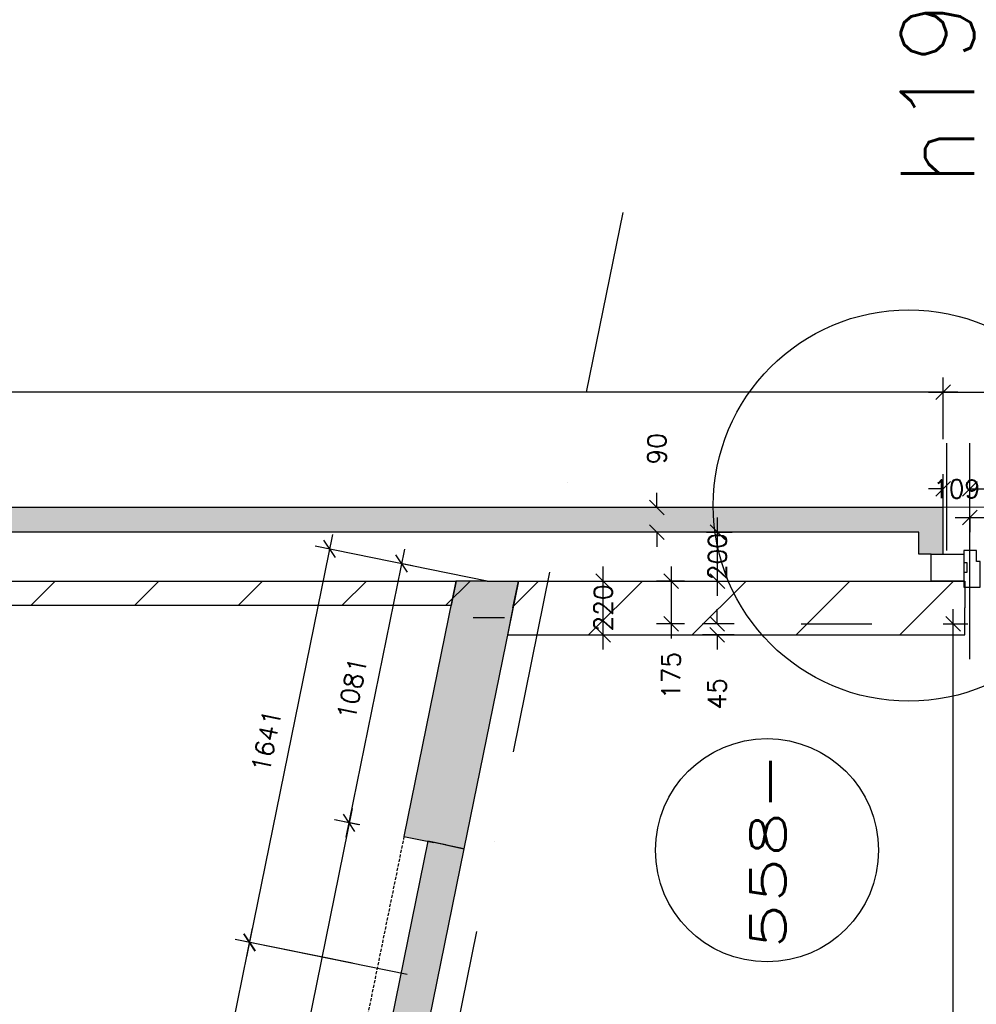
# Model space of a CAD drawing. Extents: x -29284 to 2055880, y -64816 to 121103.
# Tile 113 of 123: x 35387 to 39300, y 92421 to 96447. Entities that reach past the tile are written whole.
import ezdxf
from ezdxf.enums import TextEntityAlignment as Align

# ---------------------------------------------------------------- set-up
doc = ezdxf.new("R2010")
doc.units = 0
doc.header["$LTSCALE"] = 50
doc.header["$MEASUREMENT"] = 0
doc.header["$PDMODE"] = 3
doc.header["$PDSIZE"] = 0.1
for name, pattern in [('DASHDOT', [1, 0.5, -0.25, 0, -0.25]), ('HIDDEN', [0.375, 0.25, -0.125]), ('HIDDEN2', [0.1875, 0.125, -0.0625])]:
    doc.linetypes.add(name, pattern=pattern)
doc.layers.get('0').update_dxf_attribs({"linetype": 'CONTINUOUS'})
doc.layers.get('DEFPOINTS').update_dxf_attribs({"linetype": 'CONTINUOUS'})
for name, color, linetype in [('_BRANDCOMPART', 6, 'DASHDOT'), ('_DETAILNUMMERS', 4, 'CONTINUOUS'), ('_DETAILNUMMERSTEKST', 4, 'CONTINUOUS'), ('A--01A1_ACEER', 1, 'CONTINUOUS'), ('A--A21--_F123-', 9, 'CONTINUOUS'), ('A--A22--_F12--', 7, 'CONTINUOUS'), ('A--A22--_F123-', 9, 'CONTINUOUS'), ('A--L21--', 3, 'CONTINUOUS'), ('A--L21--_F-2--', 7, 'CONTINUOUS'), ('A--L21A3_BUITENWAND', 3, 'CONTINUOUS'), ('A--L22--', 3, 'CONTINUOUS'), ('A--L22--_F-2--', 7, 'CONTINUOUS'), ('A--L22--_F12--', 7, 'CONTINUOUS'), ('A--L22AC2_BINNENWAND', 2, 'HIDDEN2'), ('A--L32--_F-23-', 2, 'CONTINUOUS'), ('A--M$1A-_F123-', 1, 'CONTINUOUS'), ('HELLINGBANEN_TRAPPEN', 1, 'CONTINUOUS')]:
    doc.layers.add(name, color=color, linetype=linetype)
doc.layers.add('bruto vloeroppervlak', color=3, linetype='CONTINUOUS', plot=False)
doc.styles.add('ALFA-0_25', font='ROMANS')
doc.dimstyles.new('STANDARD$0', dxfattribs={"dimscale": 30, "dimtxt": 2.5, "dimasz": 2, "dimexe": 2, "dimexo": 0, "dimgap": 2, "dimtad": 1, "dimdec": 0, "dimzin": 0, "dimdsep": 46, "dimtxsty": 'ALFA-0_25', "dimblk1": 'OBLIQUE', "dimblk2": 'OBLIQUE', "dimsah": 1, "dimcen": -3, "dimdle": 2, "dimclrd": 1, "dimclre": 1, "dimclrt": 2, "dimadec": 0, "dimazin": 0, "dimtfac": 0.666667, "dimtofl": 0, "dimtmove": 2, "dimatfit": 3, "dimldrblk": 'OBLIQUE', "dimfxl": 1, "dimtvp": 0.833333, "dimtolj": 1, "dimtzin": 0, "dimarcsym": 0})

# ---------------------------------------------------------------- blocks, each defined once
blk = doc.blocks.new('*U1429')
at = {"layer": 'A--A21--_F123-', "color": 2}
for points in [[(0, 0), (50, 50), (-8460.4, 0), (-8460.4, 50)], [(-8460.4, 0), (-8460.4, -50), (0, 0), (-50, -50)]]:
    blk.add_solid(points, dxfattribs=at)
at = {"layer": 'A--L21--_F-2--', "color": 3, "linetype": 'Continuous'}
for points in [[(50, 50), (50, 50), (-8460.4, 50), (-8460.4, 0)], [(-50, -50), (-50, -50), (-8460.4, -50), (-8460.4, 0)]]:
    blk.add_lwpolyline(points, dxfattribs=at)
blk = doc.blocks.new('_OBLIQUE')
at = {"color": 0, "linetype": 'ByBlock'}
blk.add_line((-0.5, -0.5), (0.5, 0.5), dxfattribs=at)
blk = doc.blocks.new('*D85')
at = {"layer": 'A--M$1A-_F123-', "color": 1, "lineweight": -2, "transparency": 16777216}
for p, q in [((38241.2, 94091.7), (38241.2, 94411.7)), ((38196.4, 94351.7), (38301.2, 94351.7)), ((38196.4, 94151.7), (38301.2, 94151.7))]:
    blk.add_line(p, q, dxfattribs=at)
at = {"layer": 'DEFPOINTS', "color": 0, "transparency": 16777216}
for p in [(38196.4, 94351.7), (38241.2, 94351.7), (38196.4, 94151.7)]:
    blk.add_point(p, dxfattribs=at)
at = {"layer": 'A--M$1A-_F123-', "color": 1, "lineweight": -2, "transparency": 16777216, "xscale": 60, "yscale": 60, "zscale": 60}
for p, rotation in [((38241.2, 94351.7), 90), ((38241.2, 94151.7), 270)]:
    blk.add_blockref('_OBLIQUE', p, dxfattribs=dict(at, rotation=rotation))
at = {"layer": 'A--M$1A-_F123-', "color": 2, "transparency": 16777216, "insert": (38241.2, 94251.7), "char_height": 75, "attachment_point": 5, "rotation": 90, "style": 'ALFA-0_25'}
blk.add_mtext('\\A1;200', dxfattribs=at)
blk = doc.blocks.new('*D86')
at = {"layer": 'A--M$1A-_F123-', "color": 1, "lineweight": -2, "transparency": 16777216}
for p, q in [((38052.1, 94211.7), (38052.1, 93916.7)), ((38107.2, 94151.7), (37992.1, 94151.7)), ((38107.2, 93976.7), (37992.1, 93976.7))]:
    blk.add_line(p, q, dxfattribs=at)
at = {"layer": 'DEFPOINTS', "color": 0, "transparency": 16777216}
for p in [(38107.2, 94151.7), (38052.1, 93976.7), (38107.2, 93976.7)]:
    blk.add_point(p, dxfattribs=at)
at = {"layer": 'A--M$1A-_F123-', "color": 1, "lineweight": -2, "transparency": 16777216, "xscale": 60, "yscale": 60, "zscale": 60}
for p, rotation in [((38052.1, 94151.7), 90), ((38052.1, 93976.7), 270)]:
    blk.add_blockref('_OBLIQUE', p, dxfattribs=dict(at, rotation=rotation))
at = {"layer": 'A--M$1A-_F123-', "color": 2, "transparency": 16777216, "insert": (38052.1, 93765.6), "char_height": 75, "attachment_point": 5, "rotation": 90, "style": 'ALFA-0_25'}
blk.add_mtext('\\A1;175', dxfattribs=at)
blk = doc.blocks.new('*D87')
at = {"layer": 'A--M$1A-_F123-', "color": 1, "lineweight": -2, "transparency": 16777216}
for p, q in [((37993.8, 94451.7), (37993.8, 94511.7)), ((38062.5, 94451.7), (37933.8, 94451.7)), ((38062.5, 94351.7), (37933.8, 94351.7)), ((37993.8, 94351.7), (37993.8, 94291.7))]:
    blk.add_line(p, q, dxfattribs=at)
at = {"layer": 'DEFPOINTS', "color": 0, "transparency": 16777216}
for p in [(38062.5, 94451.7), (37993.8, 94351.7), (38062.5, 94351.7)]:
    blk.add_point(p, dxfattribs=at)
at = {"layer": 'A--M$1A-_F123-', "color": 1, "lineweight": -2, "transparency": 16777216, "xscale": 60, "yscale": 60, "zscale": 60}
for p, rotation in [((37993.8, 94451.7), 270), ((37993.8, 94351.7), 90)]:
    blk.add_blockref('_OBLIQUE', p, dxfattribs=dict(at, rotation=rotation))
at = {"layer": 'A--M$1A-_F123-', "color": 2, "transparency": 16777216, "insert": (37993.8, 94692.4), "char_height": 75, "attachment_point": 5, "rotation": 90, "style": 'ALFA-0_25'}
blk.add_mtext('\\A1;90', dxfattribs=at)
blk = doc.blocks.new('*D224')
at = {"layer": 'A--M$1A-_F123-', "color": 1, "lineweight": -2, "transparency": 16777216}
for p, q in [((36667.4, 94341.7), (36315.8, 92615.8)), ((37299.6, 94151.7), (36596.6, 94294.9)), ((36972, 92543.3), (36269, 92686.5))]:
    blk.add_line(p, q, dxfattribs=at)
at = {"layer": 'DEFPOINTS', "color": 0, "transparency": 16777216}
for p in [(37299.6, 94151.7), (36327.8, 92674.6), (36972, 92543.3)]:
    blk.add_point(p, dxfattribs=at)
at = {"layer": 'A--M$1A-_F123-', "color": 1, "lineweight": -2, "transparency": 16777216, "xscale": 60, "yscale": 60, "zscale": 60}
for p, rotation in [((36655.4, 94282.9), 78.48629033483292), ((36327.8, 92674.6), 258.4862903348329)]:
    blk.add_blockref('_OBLIQUE', p, dxfattribs=dict(at, rotation=rotation))
at = {"layer": 'A--M$1A-_F123-', "color": 2, "transparency": 16777216, "insert": (36396.1, 93498.2), "char_height": 75, "attachment_point": 5, "rotation": 78.4863, "style": 'ALFA-0_25'}
blk.add_mtext('\\A1;1641', dxfattribs=at)
blk = doc.blocks.new('*D225')
at = {"layer": 'A--M$1A-_F123-', "color": 1, "lineweight": -2, "transparency": 16777216}
for p, q in [((35550.4, 88843.2), (36339.7, 92733)), ((36748.5, 92588.9), (36268.9, 92686.2)), ((35983.1, 88816.6), (35503.6, 88913.9))]:
    blk.add_line(p, q, dxfattribs=at)
at = {"layer": 'DEFPOINTS', "color": 0, "transparency": 16777216}
for p in [(36327.7, 92674.2), (36748.5, 92588.9), (35983.1, 88816.6)]:
    blk.add_point(p, dxfattribs=at)
at = {"layer": 'A--M$1A-_F123-', "color": 1, "lineweight": -2, "transparency": 16777216, "xscale": 60, "yscale": 60, "zscale": 60}
for p, rotation in [((36327.7, 92674.2), 78.53061829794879), ((35562.4, 88902), 258.5306182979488)]:
    blk.add_blockref('_OBLIQUE', p, dxfattribs=dict(at, rotation=rotation))
at = {"layer": 'A--M$1A-_F123-', "color": 2, "transparency": 16777216, "insert": (35849.5, 90807.5), "char_height": 75, "attachment_point": 5, "rotation": 78.5306, "style": 'ALFA-0_25'}
blk.add_mtext('\\A1;3849', dxfattribs=at)
blk = doc.blocks.new('*D310')
at = {"layer": 'A--M$1A-_F123-', "color": 1, "lineweight": -2, "transparency": 16777216}
for p, q in [((39205.4, 90380), (39205.4, 94036.7)), ((39164.6, 93976.7), (39265.4, 93976.7)), ((39164.6, 90440), (39265.4, 90440))]:
    blk.add_line(p, q, dxfattribs=at)
at = {"layer": 'DEFPOINTS', "color": 0, "transparency": 16777216}
for p in [(39164.6, 93976.7), (39205.4, 93976.7), (39164.6, 90440)]:
    blk.add_point(p, dxfattribs=at)
at = {"layer": 'A--M$1A-_F123-', "color": 1, "lineweight": -2, "transparency": 16777216, "xscale": 60, "yscale": 60, "zscale": 60}
for p, rotation in [((39205.4, 93976.7), 90), ((39205.4, 90440), 270)]:
    blk.add_blockref('_OBLIQUE', p, dxfattribs=dict(at, rotation=rotation))
at = {"layer": 'A--M$1A-_F123-', "color": 2, "transparency": 16777216, "insert": (39107.9, 92208.4), "char_height": 75, "attachment_point": 5, "rotation": 90, "style": 'ALFA-0_25'}
blk.add_mtext('\\A1;3537', dxfattribs=at)
blk = doc.blocks.new('*U1259')
at = {"layer": 'A--A22--_F123-', "linetype": 'Continuous'}
blk.add_hatch(color=256, dxfattribs=at).paths.add_polyline_path([(0, 0), (127.6, 0), (-95.3, -1094.2), (-217.8, -1069.3), (-340.3, -1044.3), (-127.6, 0)])
at = {"layer": 'A--A22--_F12--', "color": 8}
for points in [[(-217.8, -1069.3), (-340.3, -1044.3), (0, 0), (-127.6, 0)], [(0, 0), (127.6, 0), (-217.8, -1069.3), (-95.3, -1094.2)]]:
    blk.add_solid(points, dxfattribs=at)
at = {"layer": 'A--L22--_F12--', "color": 3, "linetype": 'Continuous'}
for points in [[(0, 0), (-127.6, 0), (-340.3, -1044.3), (-217.8, -1069.3)], [(0, 0), (127.6, 0), (-95.3, -1094.2), (-217.8, -1069.3)]]:
    blk.add_lwpolyline(points, dxfattribs=at)
blk = doc.blocks.new('*U1258')
at = {"layer": 'A--A22--_F123-', "linetype": 'Continuous'}
blk.add_hatch(color=256, dxfattribs=at).paths.add_polyline_path([(0, 0), (73.5, -15), (-305.8, -1876.8), (-379.3, -1861.8), (-452.7, -1846.9), (-73.5, 15)])
at = {"layer": 'A--A22--_F12--', "color": 8}
for points in [[(-379.3, -1861.8), (-452.7, -1846.9), (0, 0), (-73.5, 15)], [(0, 0), (73.5, -15), (-379.3, -1861.8), (-305.8, -1876.8)]]:
    blk.add_solid(points, dxfattribs=at)
at = {"layer": 'A--L22--_F12--', "color": 3, "linetype": 'Continuous'}
for points in [[(0, 0), (-73.5, 15), (-452.7, -1846.9), (-379.3, -1861.8)], [(0, 0), (73.5, -15), (-305.8, -1876.8), (-379.3, -1861.8)]]:
    blk.add_lwpolyline(points, dxfattribs=at)
blk = doc.blocks.new('*D487')
at = {"layer": 'A--M$1A-_F123-', "color": 1, "linetype": 'Continuous', "lineweight": -2, "transparency": 16777216}
for p, q in [((36961.7, 94281.7), (36722, 93104.7)), ((36994.5, 94213.9), (36891, 94234.9)), ((36778.6, 93154.4), (36675.2, 93175.5))]:
    blk.add_line(p, q, dxfattribs=at)
at = {"layer": 'DEFPOINTS', "color": 0, "linetype": 'Continuous', "transparency": 16777216}
for p in [(36994.5, 94213.9), (36734, 93163.5), (36778.6, 93154.4)]:
    blk.add_point(p, dxfattribs=at)
at = {"layer": 'A--M$1A-_F123-', "color": 1, "linetype": 'Continuous', "lineweight": -2, "transparency": 16777216, "xscale": 60, "yscale": 60, "zscale": 60}
for p, rotation in [((36949.8, 94223), 78.4862903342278), ((36734, 93163.5), 258.4862903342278)]:
    blk.add_blockref('_OBLIQUE', p, dxfattribs=dict(at, rotation=rotation))
at = {"layer": 'A--M$1A-_F123-', "color": 2, "linetype": 'Continuous', "transparency": 16777216, "insert": (36746.3, 93712.7), "char_height": 75, "attachment_point": 5, "rotation": 78.4863, "style": 'ALFA-0_25'}
blk.add_mtext('\\A1;1081', dxfattribs=at)
blk = doc.blocks.new('*D488')
at = {"layer": 'A--M$1A-_F123-', "color": 1, "linetype": 'Continuous', "lineweight": -2, "transparency": 16777216}
for p, q in [((36747.2, 93222), (36340, 91223)), ((36773, 93155.5), (36676.4, 93175.2)), ((36389.8, 91274.1), (36293.2, 91293.8))]:
    blk.add_line(p, q, dxfattribs=at)
at = {"layer": 'DEFPOINTS', "color": 0, "linetype": 'Continuous', "transparency": 16777216}
for p in [(36773, 93155.5), (36352, 91281.8), (36389.8, 91274.1)]:
    blk.add_point(p, dxfattribs=at)
at = {"layer": 'A--M$1A-_F123-', "color": 1, "linetype": 'Continuous', "lineweight": -2, "transparency": 16777216, "xscale": 60, "yscale": 60, "zscale": 60}
for p, rotation in [((36735.2, 93163.2), 78.48629033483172), ((36352, 91281.8), 258.4862903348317)]:
    blk.add_blockref('_OBLIQUE', p, dxfattribs=dict(at, rotation=rotation))
at = {"layer": 'A--M$1A-_F123-', "color": 2, "linetype": 'Continuous', "transparency": 16777216, "insert": (36448, 92242), "char_height": 75, "attachment_point": 5, "rotation": 78.4863, "style": 'ALFA-0_25'}
blk.add_mtext('\\A1;1920', dxfattribs=at)
blk = doc.blocks.new('*U1232')
at = {"layer": 'A--A21--_F123-', "color": 2}
for points in [[(0, 140), (50, 190), (0, 0), (50, 0)], [(0, 0), (-50, 0), (0, 140), (-50, 90)]]:
    blk.add_solid(points, dxfattribs=at)
at = {"layer": 'A--L21--_F-2--', "color": 3, "linetype": 'Continuous'}
for points in [[(0, 0), (50, 0), (50, 190), (50, 190)], [(0, 0), (-50, 0), (-50, 90), (-50, 90)]]:
    blk.add_lwpolyline(points, dxfattribs=at)
blk = doc.blocks.new('*D545')
at = {"layer": 'A--M$1A-_F123-', "color": 1, "linetype": 'Continuous', "lineweight": -2, "transparency": 16777216}
for p, q in [((39165, 94411), (39165, 94588.4)), ((39274, 94411), (39274, 94588.4)), ((39165, 94528.4), (39105, 94528.4)), ((39274, 94528.4), (39334, 94528.4))]:
    blk.add_line(p, q, dxfattribs=at)
at = {"layer": 'DEFPOINTS', "color": 0, "linetype": 'Continuous', "transparency": 16777216}
for p in [(39274, 94528.4), (39165, 94411), (39274, 94411)]:
    blk.add_point(p, dxfattribs=at)
at = {"layer": 'A--M$1A-_F123-', "color": 1, "linetype": 'Continuous', "lineweight": -2, "transparency": 16777216, "xscale": 60, "yscale": 60, "zscale": 60}
blk.add_blockref('_OBLIQUE', (39165, 94528.4), dxfattribs=at)
at = {"layer": 'A--M$1A-_F123-', "color": 1, "linetype": 'Continuous', "lineweight": -2, "transparency": 16777216, "xscale": 60, "yscale": 60, "zscale": 60, "rotation": 180}
blk.add_blockref('_OBLIQUE', (39274, 94528.4), dxfattribs=at)
at = {"layer": 'A--M$1A-_F123-', "color": 2, "linetype": 'Continuous', "transparency": 16777216, "insert": (39219.5, 94528.4), "char_height": 75, "attachment_point": 5, "style": 'ALFA-0_25'}
blk.add_mtext('\\A1;109', dxfattribs=at)
blk = doc.blocks.new('*D604')
at = {"layer": 'A--M$1A-_F123-', "color": 1, "linetype": 'Continuous', "lineweight": -2, "transparency": 16777216}
for p, q in [((29281.2, 94563.3), (29281.2, 94983.9)), ((39165, 94731.1), (39165, 94983.9)), ((39225, 94923.9), (29221.2, 94923.9))]:
    blk.add_line(p, q, dxfattribs=at)
at = {"layer": 'DEFPOINTS', "color": 0, "linetype": 'Continuous', "transparency": 16777216}
for p in [(29281.2, 94923.9), (39165, 94731.1), (29281.2, 94563.3)]:
    blk.add_point(p, dxfattribs=at)
at = {"layer": 'A--M$1A-_F123-', "color": 1, "linetype": 'Continuous', "lineweight": -2, "transparency": 16777216, "xscale": 60, "yscale": 60, "zscale": 60, "rotation": 180}
blk.add_blockref('_OBLIQUE', (29281.2, 94923.9), dxfattribs=at)
at = {"layer": 'A--M$1A-_F123-', "color": 1, "linetype": 'Continuous', "lineweight": -2, "transparency": 16777216, "xscale": 60, "yscale": 60, "zscale": 60}
blk.add_blockref('_OBLIQUE', (39165, 94923.9), dxfattribs=at)
at = {"layer": 'A--M$1A-_F123-', "color": 2, "linetype": 'Continuous', "transparency": 16777216, "insert": (34223.1, 95021.4), "char_height": 75, "attachment_point": 5, "style": 'ALFA-0_25'}
blk.add_mtext('\\A1;9884', dxfattribs=at)
blk = doc.blocks.new('*D607')
at = {"layer": 'A--M$1A-_F123-', "color": 1, "linetype": 'Continuous', "lineweight": -2, "transparency": 16777216}
for p, q in [((39165, 94923.9), (39165, 94983.9)), ((40463, 94923.9), (40463, 94983.9)), ((39105, 94923.9), (40523, 94923.9))]:
    blk.add_line(p, q, dxfattribs=at)
at = {"layer": 'DEFPOINTS', "color": 0, "linetype": 'Continuous', "transparency": 16777216}
for p in [(39165, 94923.9), (40463, 94923.9), (40463, 94923.9)]:
    blk.add_point(p, dxfattribs=at)
at = {"layer": 'A--M$1A-_F123-', "color": 1, "linetype": 'Continuous', "lineweight": -2, "transparency": 16777216, "xscale": 60, "yscale": 60, "zscale": 60, "rotation": 180}
blk.add_blockref('_OBLIQUE', (39165, 94923.9), dxfattribs=at)
at = {"layer": 'A--M$1A-_F123-', "color": 1, "linetype": 'Continuous', "lineweight": -2, "transparency": 16777216, "xscale": 60, "yscale": 60, "zscale": 60}
blk.add_blockref('_OBLIQUE', (40463, 94923.9), dxfattribs=at)
at = {"layer": 'A--M$1A-_F123-', "color": 2, "linetype": 'Continuous', "transparency": 16777216, "insert": (39814, 95021.4), "char_height": 75, "attachment_point": 5, "style": 'ALFA-0_25'}
blk.add_mtext('\\A1;1298', dxfattribs=at)
blk = doc.blocks.new('*D645')
at = {"layer": 'A--M$1A-_F123-', "color": 1, "lineweight": -2, "transparency": 16777216}
for p, q in [((37774.1, 93871.7), (37774.1, 94211.7)), ((37691.9, 94151.7), (37834.1, 94151.7)), ((37691.9, 93931.7), (37834.1, 93931.7))]:
    blk.add_line(p, q, dxfattribs=at)
at = {"layer": 'DEFPOINTS', "color": 0, "transparency": 16777216}
for p in [(37691.9, 94151.7), (37774.1, 94151.7), (37691.9, 93931.7)]:
    blk.add_point(p, dxfattribs=at)
at = {"layer": 'A--M$1A-_F123-', "color": 1, "lineweight": -2, "transparency": 16777216, "xscale": 60, "yscale": 60, "zscale": 60}
for p, rotation in [((37774.1, 94151.7), 90), ((37774.1, 93931.7), 270)]:
    blk.add_blockref('_OBLIQUE', p, dxfattribs=dict(at, rotation=rotation))
at = {"layer": 'A--M$1A-_F123-', "color": 2, "transparency": 16777216, "insert": (37774.1, 94041.7), "char_height": 75, "attachment_point": 5, "rotation": 90, "style": 'ALFA-0_25'}
blk.add_mtext('\\A1;220', dxfattribs=at)
blk = doc.blocks.new('*D646')
at = {"layer": 'A--M$1A-_F123-', "color": 1, "linetype": 'Continuous', "lineweight": -2, "transparency": 16777216}
for p, q in [((38239.7, 93976.7), (38239.7, 94036.7)), ((38309.5, 93976.7), (38179.7, 93976.7)), ((38309.5, 93931.7), (38179.7, 93931.7)), ((38239.7, 93931.7), (38239.7, 93871.7))]:
    blk.add_line(p, q, dxfattribs=at)
at = {"layer": 'DEFPOINTS', "color": 0, "linetype": 'Continuous', "transparency": 16777216}
for p in [(38309.5, 93976.7), (38239.7, 93931.7), (38309.5, 93931.7)]:
    blk.add_point(p, dxfattribs=at)
at = {"layer": 'A--M$1A-_F123-', "color": 1, "linetype": 'Continuous', "lineweight": -2, "transparency": 16777216, "xscale": 60, "yscale": 60, "zscale": 60}
for p, rotation in [((38239.7, 93976.7), 270), ((38239.7, 93931.7), 90)]:
    blk.add_blockref('_OBLIQUE', p, dxfattribs=dict(at, rotation=rotation))
at = {"layer": 'A--M$1A-_F123-', "color": 2, "linetype": 'Continuous', "transparency": 16777216, "insert": (38239.7, 93691), "char_height": 75, "attachment_point": 5, "rotation": 90, "style": 'ALFA-0_25'}
blk.add_mtext('\\A1;45', dxfattribs=at)
blk = doc.blocks.new('*U1199')
at = {"layer": 'A--A22--_F123-', "linetype": 'Continuous'}
h = blk.add_hatch(dxfattribs=at)
h.set_pattern_fill('ALFALINE', color=256, scale=300, style=0)
h.set_pattern_definition([(45, (-37404.8, -94041.7), (-212.132, 212.132), [])])
h.paths.add_polyline_path([(0, 0), (-22.4, -110), (1848.7, -110), (1848.7, 0), (1848.7, 110), (22.4, 110)])
at = {"layer": 'A--L22--_F-2--', "color": 3, "linetype": 'Continuous'}
for points in [[(0, 0), (22.4, 110), (1848.7, 110), (1848.7, 0)], [(0, 0), (-22.4, -110), (1848.7, -110), (1848.7, 0)]]:
    blk.add_lwpolyline(points, dxfattribs=at)
blk = doc.blocks.new('*D806')
at = {"layer": 'A--M$1A-_F123-', "color": 1, "linetype": 'Continuous', "lineweight": -2, "transparency": 16777216}
for p, q in [((40354, 94411), (40354, 94471)), ((39214, 94411), (40414, 94411)), ((39274, 94411), (39274, 94351))]:
    blk.add_line(p, q, dxfattribs=at)
at = {"layer": 'DEFPOINTS', "color": 0, "linetype": 'Continuous', "transparency": 16777216}
for p in [(39274, 94411), (40354, 94411), (40354, 94411)]:
    blk.add_point(p, dxfattribs=at)
at = {"layer": 'A--M$1A-_F123-', "color": 1, "linetype": 'Continuous', "lineweight": -2, "transparency": 16777216, "xscale": 60, "yscale": 60, "zscale": 60, "rotation": 180}
blk.add_blockref('_OBLIQUE', (39274, 94411), dxfattribs=at)
at = {"layer": 'A--M$1A-_F123-', "color": 1, "linetype": 'Continuous', "lineweight": -2, "transparency": 16777216, "xscale": 60, "yscale": 60, "zscale": 60}
blk.add_blockref('_OBLIQUE', (40354, 94411), dxfattribs=at)
at = {"layer": 'A--M$1A-_F123-', "color": 2, "linetype": 'Continuous', "transparency": 16777216, "insert": (39814, 94508.5), "char_height": 75, "attachment_point": 5, "style": 'ALFA-0_25'}
blk.add_mtext('\\A1;1080', dxfattribs=at)

msp = doc.modelspace()

# ---------------------------------------------------------------- hatches: boundary and pattern name
at = {"layer": 'A--A22--_F123-'}
h = msp.add_hatch(dxfattribs=at)
h.set_pattern_fill('ALFALINE', color=256, scale=300, style=0)
h.set_pattern_definition([(45, (-4e-12, 70.57), (-212.132, 212.132), [])])
h.paths.add_polyline_path([(31857.1, 94151.7), (37259.7, 94151.7), (37239.4, 94051.7), (31857.1, 94051.7)])

# ---------------------------------------------------------------- linework, layer by layer
at = {"linetype": 'Continuous'}
for p, q in [((37724.6, 94151.7), (39253.5, 94151.7)), ((38500.3, 94151.7), (38842.5, 94151.7)), ((37370.2, 94001.7), (37242.7, 94001.7))]:
    msp.add_line(p, q, dxfattribs=at)
at = {"layer": '_BRANDCOMPART', "ltscale": 30}
msp.add_lwpolyline([(37854.3, 95658.2), (36485.1, 88935.7), (39136.8, 88935.7), (40481.5, 95658.2)], dxfattribs=at)
at = {"layer": '_DETAILNUMMERS'}
msp.add_circle((39024.2, 94460.4), 800, dxfattribs=at)
at = {"layer": 'A--01A1_ACEER', "linetype": 'Continuous'}
for p, q in [((39180, 94276.7), (39180, 94715.3)), ((39274, 93832.4), (39274, 94715.3)), ((38583.3, 93976.7), (38873, 93976.7))]:
    msp.add_line(p, q, dxfattribs=at)
at = {"layer": 'A--L21A3_BUITENWAND'}
msp.add_lwpolyline([(31800.8, 94151.7), (37172.1, 94151.7), (37151.7, 94051.7), (31800.8, 94051.7)], close=True, dxfattribs=at)
at = {"layer": 'A--L22AC2_BINNENWAND', "linetype": 'HIDDEN'}
msp.add_line((36959.3, 93107.4), (36580.1, 91245.5), dxfattribs=at)
at = {"layer": 'A--L32--_F-23-'}
for points in [[(39249, 94151.7), (39115.7, 94151.7), (39115.7, 94261.7), (39249, 94261.7)], [(39249, 94187.2), (39249, 94126.7), (39316, 94126.7), (39316, 94231.4), (39301, 94231.4), (39301, 94276.7), (39249, 94276.7), (39249, 94227.2), (39261, 94227.2), (39261, 94187.2), (39249, 94187.2)]]:
    msp.add_lwpolyline(points, close=True, dxfattribs=at)
at = {"layer": 'bruto vloeroppervlak', "linetype": 'Continuous'}
msp.add_lwpolyline([(46059.3, 56636), (46059.3, 66709.9), (46059.3, 66771.4, 0.301613), (51591.1, 72629.8), (52913.5, 79171.8), (52352.7, 79285.2), (52253.2, 78801.3), (50331.4, 79192.8), (50306.4, 79197.9), (51975.7, 87442.1), (52500.4, 87335.2), (52556, 87608.5), (53810.8, 93768.6), (47238.7, 93768.6), (47238.7, 93753.2), (47220.4, 93753.2), (47098.4, 93396.5), (47097.1, 93392.8, 0.09514), (40463, 94451.7), (30665.4, 94453.8)], format="xyb", dxfattribs=at)
at = {"layer": 'HELLINGBANEN_TRAPPEN'}
msp.add_circle((38444.1, 93051.1), 456.2, dxfattribs=at)

# ---------------------------------------------------------------- block references
at = {"layer": 'A--L21--', "linetype": 'Continuous'}
for name, p in [('*U1429', (39115, 94401.7)), ('*U1232', (39115, 94261.7))]:
    msp.add_blockref(name, p, dxfattribs=at)
at = {"layer": 'A--L22--', "linetype": 'Continuous'}
for name, p in [('*U1259', (37299.6, 94151.7)), ('*U1258', (37130.8, 93072.5))]:
    msp.add_blockref(name, p, dxfattribs=at)
at = {"layer": 'A--L22--'}
msp.add_blockref('*U1199', (37404.8, 94041.7), dxfattribs=at)

# ---------------------------------------------------------------- texts
at = {"layer": '_DETAILNUMMERSTEKST', "style": 'ALFA-0_25'}
msp.add_text('h19', height=300, rotation=90, dxfattribs=at).set_placement((39291.2, 95766.1))
at = {"layer": 'HELLINGBANEN_TRAPPEN', "color": 2, "style": 'ALFA-0_25', "width": 1.43783}
msp.add_text('558-', height=144, rotation=90, dxfattribs=at).set_placement((38520.3, 92646), (38520.3, 93454.4), align=Align.FIT)

# ---------------------------------------------------------------- dimensions: what is measured, and where the dimension line sits
at = {"layer": 'A--M$1A-_F123-', "linetype": 'Continuous'}
for base, p1, p2, picture, middle in [((29281.2, 94923.9), (39165, 94731.1), (29281.2, 94563.3), '*D604', (34223.1, 95021.4)), ((40463, 94923.9), (39165, 94923.9), (40463, 94923.9), '*D607', (39814, 95021.4)), ((40354, 94411), (39274, 94411), (40354, 94411), '*D806', (39814, 94508.5))]:
    dim = msp.add_linear_dim(base=base, p1=p1, p2=p2, dimstyle='STANDARD$0', dxfattribs=at)
    dim.commit()
    dim.dimension.update_dxf_attribs({"geometry": picture, "text_midpoint": middle})
at = {"layer": 'A--M$1A-_F123-'}
dim = msp.add_linear_dim(base=(37993.8, 94351.7), p1=(38062.5, 94451.7), p2=(38062.5, 94351.7), angle=90, text='90', dimstyle='STANDARD$0', dxfattribs=at)
dim.commit()
dim.dimension.update_dxf_attribs({"geometry": '*D87', "text_midpoint": (37993.8, 94692.4), "dimtype": 160})
at = {"layer": 'A--M$1A-_F123-', "linetype": 'Continuous'}
dim = msp.add_linear_dim(base=(39274, 94528.4), p1=(39165, 94411), p2=(39274, 94411), dimstyle='STANDARD$0', dxfattribs=at)
dim.commit()
dim.dimension.update_dxf_attribs({"geometry": '*D545', "text_midpoint": (39219.5, 94528.4), "dimtype": 160})
at = {"layer": 'A--M$1A-_F123-'}
for base, p1, p2, picture, middle in [((38241.2, 94351.7), (38196.4, 94151.7), (38196.4, 94351.7), '*D85', (38241.2, 94251.7)), ((37774.1, 94151.7), (37691.9, 93931.7), (37691.9, 94151.7), '*D645', (37774.1, 94041.7)), ((38052.1, 93976.7), (38107.2, 94151.7), (38107.2, 93976.7), '*D86', (38052.1, 93765.6))]:
    dim = msp.add_linear_dim(base=base, p1=p1, p2=p2, angle=90, dimstyle='STANDARD$0', dxfattribs=at)
    dim.commit()
    dim.dimension.update_dxf_attribs({"geometry": picture, "text_midpoint": middle, "dimtype": 160})
for p1, p2, distance, picture, middle in [((37299.6, 94151.7), (36972, 92543.3), -657.4, '*D224', (36396.1, 93498.2)), ((35983.1, 88816.6), (36748.5, 92588.9), 429.3, '*D225', (35849.5, 90807.5))]:
    dim = msp.add_aligned_dim(p1=p1, p2=p2, distance=distance, dimstyle='STANDARD$0', dxfattribs=at)
    dim.commit()
    dim.dimension.update_dxf_attribs({"geometry": picture, "text_midpoint": middle})
at = {"layer": 'A--M$1A-_F123-', "linetype": 'Continuous'}
for p1, p2, distance, picture, middle in [((36994.5, 94213.9), (36778.6, 93154.4), -45.6, '*D487', (36746.3, 93712.7)), ((36773, 93155.5), (36389.8, 91274.1), -38.6, '*D488', (36448, 92242))]:
    dim = msp.add_aligned_dim(p1=p1, p2=p2, distance=distance, dimstyle='STANDARD$0', dxfattribs=at)
    dim.commit()
    dim.dimension.update_dxf_attribs({"geometry": picture, "text_midpoint": middle})
dim = msp.add_linear_dim(base=(38239.7, 93931.7), p1=(38309.5, 93976.7), p2=(38309.5, 93931.7), angle=90, dimstyle='STANDARD$0', dxfattribs=at)
dim.commit()
dim.dimension.update_dxf_attribs({"geometry": '*D646', "text_midpoint": (38239.7, 93691), "dimtype": 160})
at = {"layer": 'A--M$1A-_F123-'}
dim = msp.add_linear_dim(base=(39205.4, 93976.7), p1=(39164.6, 90440), p2=(39164.6, 93976.7), angle=90, dimstyle='STANDARD$0', dxfattribs=at)
dim.commit()
dim.dimension.update_dxf_attribs({"geometry": '*D310', "text_midpoint": (39107.9, 92208.4)})

doc.saveas('drawing.dxf')
